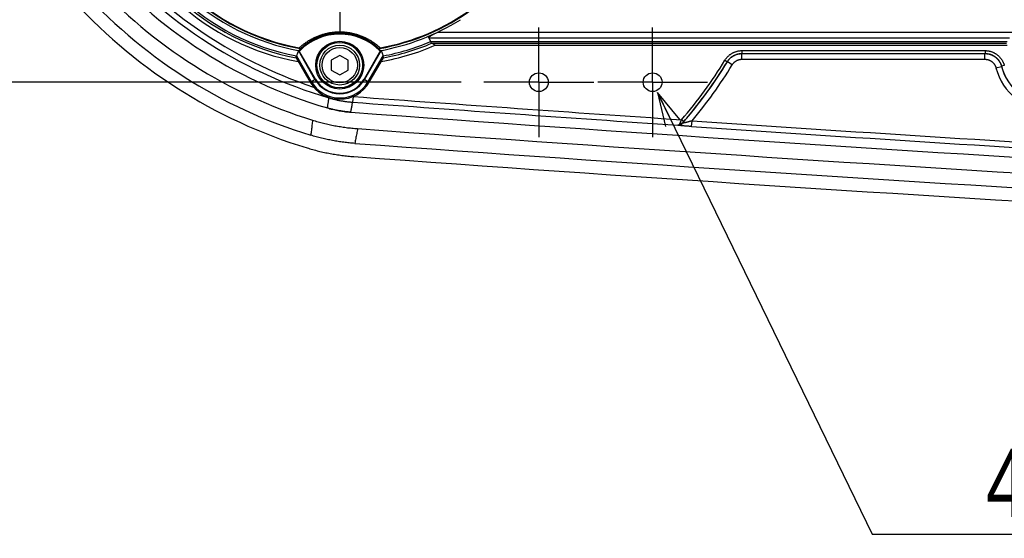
# Model space of a CAD drawing. Extents: x 0 to 3364, y 0 to 2376.
# Tile 10 of 83: x 905 to 1078, y 331 to 422. Entities that reach past the tile are written whole.
import ezdxf

# ---------------------------------------------------------------- set-up
doc = ezdxf.new("R2010")
doc.units = 0
doc.header["$LTSCALE"] = 185.02
doc.linetypes.add('CENTER', pattern=[0.6, 0.375, -0.075, 0.075, -0.075])
doc.layers.get('0').update_dxf_attribs({"linetype": 'CONTINUOUS'})
doc.layers.add('95_ALL_DIM', color=7, linetype='CONTINUOUS')
doc.layers.add('DEFAULT_1', color=7, linetype='CENTER')
doc.styles.get("Standard").update_dxf_attribs({"font": 'txt', "width": 0.8})
doc.dimstyles.new('DIMSTYLE_16', dxfattribs={"dimtxt": 12, "dimasz": 6, "dimexe": 0.18, "dimexo": 0.0625, "dimgap": 0.09, "dimtad": 1, "dimtih": 1, "dimtoh": 1, "dimdec": 3, "dimtxsty": 'STANDARD', "dimblk": 'OPEN', "dimblk1": 'OPEN', "dimblk2": 'OPEN', "dimcen": 0.09, "dimazin": 3, "dimtp": 0.1, "dimtm": 0.1, "dimtfac": 1, "dimtdec": 3, "dimtofl": 0, "dimtmove": 0, "dimatfit": 3, "dimtolj": 1})
doc.dimstyles.new('DIMSTYLE_4', dxfattribs={"dimtxt": 12, "dimasz": 6, "dimexe": 0.18, "dimexo": 0.0625, "dimgap": 0.09, "dimtad": 1, "dimdec": 3, "dimtxsty": 'STANDARD', "dimblk": 'OPEN', "dimblk1": 'OPEN', "dimblk2": 'OPEN', "dimcen": 0.09, "dimazin": 3, "dimtp": 0.3, "dimtm": 0.3, "dimtfac": 1, "dimtdec": 3, "dimtofl": 0, "dimtmove": 0, "dimatfit": 3, "dimtolj": 1})

# ---------------------------------------------------------------- blocks, each defined once
blk = doc.blocks.new('_OPEN')
at = {"color": 0, "linetype": 'BYBLOCK'}
for p, q in [((0, 0), (-1, 0.233)), ((-1, -0.233), (0, 0)), ((-1, 0), (0, 0))]:
    blk.add_line(p, q, dxfattribs=at)
blk = doc.blocks.new('*D28')
at = {"layer": '95_ALL_DIM', "color": 2, "linetype": 'CONTINUOUS'}
for p, q in [((983.03, 500.79), (819.93, 500.79)), ((823.93, 500.79), (823.93, 455.79)), ((823.93, 410.79), (823.93, 455.79)), ((983.03, 410.79), (819.93, 410.79))]:
    blk.add_line(p, q, dxfattribs=at)
at = {"layer": '95_ALL_DIM', "color": 2, "linetype": 'CONTINUOUS', "xscale": 6, "yscale": 6, "zscale": 6}
for p, rotation in [((823.93, 500.79), 90), ((823.93, 410.79), 270)]:
    blk.add_blockref('_OPEN', p, dxfattribs=dict(at, rotation=rotation))
at = {"layer": '95_ALL_DIM', "color": 2, "linetype": 'CONTINUOUS', "width": 0.8}
blk.add_text('90', height=12, rotation=90, dxfattribs=at).set_placement((820.93, 444.93))
blk = doc.blocks.new('*D51')
at = {"layer": '95_ALL_DIM', "color": 2, "linetype": 'CONTINUOUS'}
for p, q in [((1017.56, 408.99), (1055.28, 331.29)), ((1055.28, 331.29), (1063.28, 331.29)), ((1063.28, 331.29), (1212.08, 331.29))]:
    blk.add_line(p, q, dxfattribs=at)
at = {"layer": '95_ALL_DIM', "color": 2, "linetype": 'CONTINUOUS', "xscale": 6, "yscale": 6, "zscale": 6, "rotation": 115.894463}
blk.add_blockref('_OPEN', (1017.56, 408.99), dxfattribs=at)
at = {"layer": '95_ALL_DIM', "color": 2, "linetype": 'CONTINUOUS', "width": 0.8}
for s, p in [('4-M', (1075.28, 334.29)), ('4', (1104.08, 334.29)), (' depth 10', (1113.68, 334.29))]:
    blk.add_text(s, height=12, dxfattribs=at).set_placement(p)

msp = doc.modelspace()

# ---------------------------------------------------------------- linework, layer by layer
at = {"color": 7, "linetype": 'CONTINUOUS'}
for p, q in [((1080.0534, 419.5433), (978.7862, 419.5433)), ((977.3248, 418.6036), (977.6315, 417.9304)), ((977.3248, 418.6036), (1079.3954, 418.6036)), ((977.6315, 417.9304), (1079.0268, 417.9304)), ((977.8151, 417.6368), (977.8169, 417.6357)), ((977.8169, 417.6357), (1078.9001, 417.6357)), ((978.4693, 417.2928), (1079.0249, 417.2928)), ((954.4096, 416.3484), (954.0723, 415.4279)), ((954.0723, 415.4279), (956.6832, 410.9056)), ((957.3348, 411.2818), (954.4096, 416.3484)), ((957.4175, 411.3296), (954.5145, 416.3578)), ((961.6839, 415.5128), (960.1943, 414.6528)), ((963.1735, 414.6528), (961.6839, 415.5128)), ((968.8533, 416.3578), (965.9503, 411.3296)), ((968.9582, 416.3484), (966.033, 411.2818)), ((966.6845, 410.9056), (969.2954, 415.4279)), ((968.9582, 416.3484), (969.2954, 415.4279)), ((1032.3768, 416.3455), (1032.3768, 415.8458)), ((1032.3768, 416.3455), (1075.1075, 416.3455)), ((1032.3768, 415.8458), (1075.1075, 415.8458)), ((1032.3876, 414.8271), (1032.3876, 415.8265)), ((1032.3876, 415.8265), (1075.0925, 415.8265)), ((1075.0925, 414.8271), (1075.0925, 415.8265)), ((1075.1075, 416.3455), (1075.1075, 415.8458)), ((954.0124, 415.0802), (956.4877, 410.7928)), ((960.1943, 414.6528), (960.1943, 412.9328)), ((963.1735, 412.9328), (963.1735, 414.6528)), ((966.88, 410.7928), (969.3554, 415.0802)), ((1029.3873, 414.6637), (1029.8144, 414.4042)), ((1030.6795, 413.8663), (1029.8254, 414.3853)), ((1032.3876, 414.8271), (1075.0925, 414.8271)), ((1078.4974, 413.71), (1078.0131, 413.5868)), ((960.1943, 412.9328), (961.6839, 412.0728)), ((961.6839, 412.0728), (963.1735, 412.9328)), ((1077.0289, 413.3235), (1077.9972, 413.5712)), ((956.4877, 410.7928), (957.4175, 411.3296)), ((965.9503, 411.3296), (966.88, 410.7928)), ((959.8101, 408.0931), (959.7916, 408.0299)), ((964.0228, 408.2676), (963.9497, 407.2756)), ((1022.1626, 403.8591), (1021.7834, 404.1846)), ((1023.5421, 402.9938), (1023.6096, 403.9909)), ((1021.1144, 403.2259), (1021.1133, 403.2284))]:
    msp.add_line(p, q, dxfattribs=at)
msp.add_lwpolyline([(959.5313, 406.2568), (959.7417, 406.197), (959.9672, 406.1356), (960.1933, 406.077), (960.4201, 406.0209), (960.6475, 405.9675), (960.8756, 405.9168), (961.1042, 405.8688), (961.3334, 405.8234), (961.5631, 405.7807), (961.7932, 405.7407), (962.0238, 405.7034), (962.2549, 405.6687), (962.4863, 405.6368), (962.7181, 405.6076), (962.9502, 405.5811), (963.1826, 405.5573), (963.4153, 405.5363), (963.6321, 405.5191)], dxfattribs=at)
for centre, radius in [((961.6839, 413.7928), 4.2096), ((961.6839, 413.7928), 4), ((961.6839, 413.7928), 3.5), ((961.6839, 413.7928), 3.1), ((996.6839, 410.7928), 1.65), ((1016.6839, 410.7928), 1.65)]:
    msp.add_circle(centre, radius, dxfattribs=at)
for centre, radius, start, end in [((982.937, 486.9226), 82.2178, 219.105627, 253.649496), ((982.937, 486.9226), 81.2184, 219.105624, 251.448907), ((982.937, 486.9226), 83.9928, 218.794076, 253.819575), ((982.3733, 486.5688), 88.9204, 221.415215, 253.155247), ((982.3733, 486.5688), 86.3, 222.184203, 252.830256), ((982.3733, 486.5688), 91.2494, 221.407404, 253.158679), ((961.6839, 455.7928), 41.0875, 226.527323, 259.318771), ((961.6839, 455.7928), 40.0814, 226.796613, 259.911325), ((961.6839, 455.7928), 39.6995, 226.291581, 259.87904), ((961.6839, 455.7928), 39.6085, 226.291581, 259.637552), ((961.6839, 455.7928), 42, 227.245101, 259.994799), ((961.6839, 455.7928), 41.4258, 226.527323, 259.325246), ((961.6839, 455.7928), 39.6995, 280.12096, 306.027737), ((961.6839, 455.7928), 39.6085, 280.36247, 306.029502), ((961.6839, 455.7928), 40.0814, 280.088677, 301.975521), ((961.6839, 409.3492), 10.0017, 44.504125, 135.495875), ((961.6839, 409.3492), 9.9017, 44.839715, 135.160281), ((961.6839, 455.7928), 42, 280.005201, 293.556464), ((961.6839, 455.7928), 41.0875, 280.681229, 292.841027), ((961.6839, 455.7928), 41.4258, 280.674754, 292.9172), ((961.6839, 455.7928), 79.2171, 319.346958, 328.721764), ((961.6839, 455.7928), 79.7361, 319.083057, 328.714247), ((961.6839, 455.7928), 79.7168, 319.346958, 328.721762), ((961.6839, 455.7928), 80.7355, 320.086939, 328.714249), ((1086.6839, 415.7928), 9.9657, 194.345757, 345.654243), ((1086.6839, 415.7928), 8.9663, 194.345775, 345.654225), ((1086.6839, 415.7928), 8.947, 194.273952, 345.726048), ((961.6839, 413.7928), 6, 210, 330), ((961.6839, 413.7928), 5.7743, 210, 330), ((961.6839, 413.7928), 5.0219, 210, 330), ((961.6839, 413.7928), 4.9264, 210, 330), ((1698.6295, 10378.4643), 9998.2178, 265.78604672, 266.11444883), ((1698.6295, 10378.4643), 9997.2184, 265.78609984, 266.1179093), ((1698.6295, 10378.4643), 9999.9928, 265.78497107, 266.60951554), ((1698.6295, 10378.4643), 9997.2883, 266.12842617, 266.60922345), ((1692.6829, 10376.0966), 10000, 265.82600022, 266.6524867), ((1698.6295, 10378.4643), 9998.2877, 266.12842617, 266.60922345), ((1692.6829, 10376.0966), 10002.6204, 265.82430631, 266.65292965), ((1692.6829, 10376.0966), 10004.9494, 265.82428797, 266.65293356)]:
    msp.add_arc(centre, radius, start, end, dxfattribs=at)
for points, knots in [([(954.5593, 416.8303), (954.6476, 416.9132), (954.8254, 417.0746), (955.0981, 417.3052), (955.3738, 417.5226), (955.6523, 417.7277), (955.9336, 417.9208), (956.2176, 418.1025), (956.5041, 418.2731), (956.793, 418.4329), (957.0843, 418.5822), (957.3779, 418.7213), (957.6739, 418.8505), (957.9722, 418.9698), (958.2728, 419.0795), (958.5757, 419.1795), (958.8805, 419.27), (959.1872, 419.3509), (959.4954, 419.4223), (959.8052, 419.4842), (960.1162, 419.5366), (960.4284, 419.5794), (960.7415, 419.6128), (961.0554, 419.6366), (961.3696, 419.6509), (961.6839, 419.6556), (961.9982, 419.6509), (962.3124, 419.6366), (962.6263, 419.6128), (962.9394, 419.5794), (963.2516, 419.5366), (963.5626, 419.4842), (963.8723, 419.4223), (964.1806, 419.351), (964.4872, 419.27), (964.7921, 419.1796), (965.0949, 419.0795), (965.3956, 418.9698), (965.6939, 418.8505), (965.9899, 418.7213), (966.2835, 418.5822), (966.5748, 418.4328), (966.8637, 418.2731), (967.1502, 418.1025), (967.4342, 417.9208), (967.7155, 417.7277), (967.994, 417.5226), (968.2697, 417.3052), (968.5423, 417.0746), (968.7202, 416.9132), (968.8085, 416.8303)], [0, 0, 0, 0, 0.02314453, 0.04588987, 0.06823996, 0.0902448, 0.1119795, 0.13345102, 0.15467318, 0.17569509, 0.1965424, 0.21723208, 0.2377905, 0.25825085, 0.27863447, 0.29894938, 0.31920206, 0.33940152, 0.35955626, 0.37967378, 0.3997618, 0.41983036, 0.43989049, 0.45994503, 0.47998343, 0.50000126, 0.52001836, 0.54005536, 0.56010897, 0.58016875, 0.60023714, 0.62032488, 0.64044192, 0.66059609, 0.68079541, 0.70104845, 0.72136365, 0.7417477, 0.76220923, 0.78276869, 0.80345825, 0.82430508, 0.845327, 0.86654859, 0.88802001, 0.90975548, 0.93176047, 0.95410979, 0.97685431, 1, 1, 1, 1]), ([(954.7672, 416.6676), (954.8516, 416.7509), (955.0222, 416.9132), (955.2846, 417.1452), (955.5505, 417.3639), (955.8195, 417.5697), (956.0914, 417.7632), (956.3662, 417.9451), (956.6437, 418.1157), (956.9237, 418.2753), (957.2062, 418.4244), (957.4911, 418.5632), (957.7784, 418.6919), (958.0682, 418.8108), (958.3603, 418.92), (958.6548, 419.0196), (958.9514, 419.1097), (959.2499, 419.1902), (959.5501, 419.2613), (959.8519, 419.3229), (960.155, 419.375), (960.4593, 419.4176), (960.7647, 419.4508), (961.0708, 419.4745), (961.3773, 419.4887), (961.6839, 419.4934), (961.9905, 419.4887), (962.297, 419.4745), (962.6031, 419.4508), (962.9085, 419.4176), (963.2128, 419.375), (963.5159, 419.3229), (963.8177, 419.2613), (964.1179, 419.1903), (964.4164, 419.1097), (964.713, 419.0196), (965.0075, 418.92), (965.2996, 418.8108), (965.5894, 418.6919), (965.8767, 418.5632), (966.1616, 418.4244), (966.4441, 418.2753), (966.7241, 418.1157), (967.0016, 417.9451), (967.2763, 417.7632), (967.5483, 417.5697), (967.8172, 417.3639), (968.0832, 417.1452), (968.3456, 416.9132), (968.5161, 416.7509), (968.6005, 416.6676)], [0, 0, 0, 0, 0.02321537, 0.0460788, 0.06853657, 0.09061056, 0.11236273, 0.13386249, 0.1551034, 0.17611355, 0.19694673, 0.2176174, 0.23814722, 0.25856855, 0.27891334, 0.29919315, 0.31941279, 0.33958098, 0.35970701, 0.37979798, 0.39986156, 0.41990636, 0.43994405, 0.45997982, 0.48000293, 0.50000152, 0.51999962, 0.54002137, 0.56005617, 0.58009351, 0.60013812, 0.62020142, 0.64029184, 0.66041726, 0.68058555, 0.70080562, 0.72108556, 0.74143091, 0.76185367, 0.78238393, 0.80305418, 0.82388697, 0.84489692, 0.86613773, 0.88763734, 0.90939028, 0.93146391, 0.95392106, 0.97678487, 1, 1, 1, 1]), ([(977.3248, 418.6036), (977.3227, 418.608), (977.3199, 418.6178), (977.3199, 418.634), (977.3242, 418.6516), (977.3327, 418.6706), (977.3456, 418.6915), (977.3634, 418.7145), (977.3867, 418.74), (977.4162, 418.7684), (977.4529, 418.8001), (977.4981, 418.8358), (977.5527, 418.8756), (977.6174, 418.9198), (977.6925, 418.9681), (977.7785, 419.0207), (977.876, 419.0777), (977.9863, 419.1397), (978.1108, 419.207), (978.251, 419.2804), (978.4094, 419.3609), (978.5896, 419.4497), (978.7178, 419.511), (978.7862, 419.5433)], [0, 0, 0, 0, 0.0082153, 0.01701601, 0.02698277, 0.03855248, 0.052162, 0.06837302, 0.08763014, 0.11039796, 0.13747249, 0.16963235, 0.20750447, 0.25161436, 0.30194764, 0.3584032, 0.42170519, 0.49270416, 0.57216504, 0.6607032, 0.75996379, 0.87228938, 1, 1, 1, 1]), ([(977.6331, 417.9271), (977.6452, 417.9014), (977.6685, 417.8535), (977.7027, 417.7877), (977.7341, 417.7332), (977.7627, 417.69), (977.7885, 417.6581), (977.8064, 417.6421), (977.8151, 417.6368)], [0, 0, 0, 0, 0.24747318, 0.46221091, 0.64417699, 0.79365331, 0.911524, 1, 1, 1, 1]), ([(978.4693, 417.2928), (978.3961, 417.3316), (978.2505, 417.4087), (978.0331, 417.523), (977.8887, 417.5984), (977.8169, 417.6357)], [0, 0, 0, 0, 0.33718945, 0.67051519, 1, 1, 1, 1]), ([(954.0104, 415.0839), (954.006, 415.0928), (954.0008, 415.1159), (954.001, 415.1559), (954.008, 415.2063), (954.0218, 415.2672), (954.0424, 415.3388), (954.0591, 415.3898), (954.0685, 415.4171)], [0, 0, 0, 0, 0.08722291, 0.20217378, 0.34929337, 0.53067219, 0.74737287, 1, 1, 1, 1]), ([(954.0685, 415.4171), (954.0689, 415.4183), (954.0698, 415.4207), (954.071, 415.4243), (954.0719, 415.4267), (954.0723, 415.4279)], [0, 0, 0, 0, 0.33342285, 0.6667507, 1, 1, 1, 1]), ([(954.4096, 416.3484), (954.4101, 416.3499), (954.412, 416.3528), (954.4164, 416.3562), (954.4224, 416.359), (954.43, 416.3612), (954.4394, 416.3627), (954.4507, 416.3636), (954.4639, 416.3636), (954.479, 416.3628), (954.4961, 416.3609), (954.5081, 416.359), (954.5145, 416.3578)], [0, 0, 0, 0, 0.04247259, 0.09160801, 0.15051723, 0.22144423, 0.30765078, 0.41079305, 0.53101676, 0.66784892, 0.82426736, 1, 1, 1, 1]), ([(954.6627, 416.3311), (954.6565, 416.3323), (954.6443, 416.3345), (954.6266, 416.338), (954.6104, 416.3414), (954.596, 416.3446), (954.5835, 416.3476), (954.5731, 416.3504), (954.5648, 416.3528), (954.558, 416.3551), (954.5542, 416.3567), (954.5499, 416.3589), (954.5507, 416.36)], [0, 0, 0, 0, 0.16418652, 0.32001373, 0.46273895, 0.59034616, 0.70077232, 0.79327265, 0.86814035, 0.92581008, 0.96697928, 1, 1, 1, 1]), ([(954.5507, 416.36), (954.5742, 416.3949), (954.6216, 416.4642), (954.6938, 416.5667), (954.7427, 416.6342), (954.7672, 416.6676)], [0, 0, 0, 0, 0.33589863, 0.66923166, 1, 1, 1, 1]), ([(954.7076, 416.7111), (954.6973, 416.7146), (954.6764, 416.7239), (954.6463, 416.7429), (954.6164, 416.7673), (954.587, 416.7967), (954.5685, 416.8186), (954.5593, 416.8303)], [0, 0, 0, 0, 0.16996097, 0.35405368, 0.5535283, 0.76885913, 1, 1, 1, 1]), ([(954.7076, 416.7111), (954.713, 416.7092), (954.7234, 416.7055), (954.7378, 416.6996), (954.7501, 416.6936), (954.7599, 416.6874), (954.7667, 416.6813), (954.7703, 416.6741), (954.7685, 416.6694), (954.7672, 416.6676)], [0, 0, 0, 0, 0.21214983, 0.40701543, 0.57837506, 0.72156464, 0.83331414, 0.91798782, 1, 1, 1, 1]), ([(968.6602, 416.7111), (968.6547, 416.7092), (968.6444, 416.7055), (968.63, 416.6996), (968.6176, 416.6936), (968.6079, 416.6874), (968.6011, 416.6813), (968.5975, 416.6741), (968.5992, 416.6694), (968.6005, 416.6676)], [0, 0, 0, 0, 0.21214989, 0.40701552, 0.57837514, 0.72156468, 0.83331414, 0.91798785, 1, 1, 1, 1]), ([(968.6005, 416.6676), (968.6251, 416.6342), (968.674, 416.5667), (968.7462, 416.4642), (968.7936, 416.3949), (968.8171, 416.36)], [0, 0, 0, 0, 0.33076846, 0.66410148, 1, 1, 1, 1]), ([(968.6602, 416.7111), (968.6705, 416.7146), (968.6914, 416.7239), (968.7215, 416.7429), (968.7514, 416.7673), (968.7808, 416.7967), (968.7993, 416.8186), (968.8085, 416.8303)], [0, 0, 0, 0, 0.1699609, 0.35405355, 0.55352811, 0.76885886, 1, 1, 1, 1]), ([(968.8171, 416.36), (968.8178, 416.3589), (968.8136, 416.3567), (968.8097, 416.3551), (968.803, 416.3528), (968.7947, 416.3504), (968.7842, 416.3476), (968.7718, 416.3446), (968.7574, 416.3414), (968.7412, 416.338), (968.7235, 416.3345), (968.7113, 416.3323), (968.705, 416.3311)], [0, 0, 0, 0, 0.03302072, 0.07418992, 0.13185965, 0.20672735, 0.29922768, 0.40965384, 0.53726105, 0.67998627, 0.83581348, 1, 1, 1, 1]), ([(968.8533, 416.3578), (968.8596, 416.359), (968.8717, 416.3609), (968.8887, 416.3628), (968.9039, 416.3636), (968.917, 416.3636), (968.9284, 416.3627), (968.9378, 416.3612), (968.9454, 416.359), (968.9514, 416.3562), (968.9558, 416.3528), (968.9576, 416.3499), (968.9582, 416.3484)], [0, 0, 0, 0, 0.17575661, 0.33219028, 0.46902853, 0.58924934, 0.69238252, 0.7785779, 0.8494953, 0.90839781, 0.95752926, 1, 1, 1, 1]), ([(969.2992, 415.4171), (969.2988, 415.4183), (969.298, 415.4207), (969.2967, 415.4243), (969.2959, 415.4267), (969.2954, 415.4279)], [0, 0, 0, 0, 0.33342285, 0.6667507, 1, 1, 1, 1]), ([(969.3573, 415.0839), (969.3617, 415.0928), (969.367, 415.1159), (969.3668, 415.1559), (969.3598, 415.2063), (969.3459, 415.2672), (969.3254, 415.3388), (969.3086, 415.3898), (969.2992, 415.4171)], [0, 0, 0, 0, 0.08722291, 0.20217378, 0.34929337, 0.53067219, 0.74737287, 1, 1, 1, 1]), ([(1029.3873, 414.6637), (1029.4199, 414.7173), (1029.488, 414.8228), (1029.5986, 414.9756), (1029.7174, 415.1224), (1029.844, 415.2626), (1029.978, 415.3957), (1030.1189, 415.5214), (1030.2663, 415.6392), (1030.4199, 415.749), (1030.5793, 415.8503), (1030.7438, 415.9428), (1030.9131, 416.0264), (1031.0867, 416.1007), (1031.264, 416.1655), (1031.4445, 416.2207), (1031.6278, 416.2661), (1031.8134, 416.3015), (1032.0005, 416.3269), (1032.1885, 416.3421), (1032.3141, 416.3455), (1032.3768, 416.3455)], [0, 0, 0, 0, 0.05248361, 0.1050976, 0.15777854, 0.21046949, 0.26312393, 0.31575359, 0.36839157, 0.42104024, 0.47368456, 0.52632379, 0.5789683, 0.63161691, 0.68425452, 0.7368844, 0.78954, 0.84223155, 0.89491097, 0.94752123, 1, 1, 1, 1]), ([(1029.8144, 414.4042), (1029.8423, 414.4502), (1029.9006, 414.5407), (1029.9954, 414.6717), (1030.0973, 414.7975), (1030.2058, 414.9177), (1030.3206, 415.0318), (1030.4414, 415.1395), (1030.5678, 415.2405), (1030.6994, 415.3346), (1030.836, 415.4214), (1030.977, 415.5008), (1031.1221, 415.5724), (1031.2709, 415.6361), (1031.4229, 415.6916), (1031.5776, 415.7389), (1031.7348, 415.7778), (1031.8938, 415.8081), (1032.0542, 415.8299), (1032.2154, 415.8429), (1032.323, 415.8458), (1032.3768, 415.8458)], [0, 0, 0, 0, 0.05248886, 0.10510376, 0.15778523, 0.21047614, 0.26313011, 0.31575891, 0.36839575, 0.42104306, 0.47368586, 0.5263235, 0.57896646, 0.63161363, 0.68425002, 0.73687899, 0.78953405, 0.84222551, 0.89490538, 0.94751652, 1, 1, 1, 1]), ([(1029.8254, 414.3853), (1029.8534, 414.4313), (1029.9119, 414.5219), (1030.0069, 414.6529), (1030.1087, 414.7786), (1030.2172, 414.8986), (1030.3319, 415.0126), (1030.4527, 415.1202), (1030.5791, 415.2212), (1030.7107, 415.3152), (1030.8472, 415.402), (1030.9882, 415.4813), (1031.1332, 415.5529), (1031.2819, 415.6165), (1031.4338, 415.6721), (1031.5885, 415.7194), (1031.7455, 415.7583), (1031.9044, 415.7887), (1032.0647, 415.8104), (1032.2259, 415.8235), (1032.3337, 415.8265), (1032.3876, 415.8265)], [0, 0, 0, 0, 0.05263622, 0.10527099, 0.1579047, 0.21053704, 0.26316821, 0.3157985, 0.36842804, 0.42105706, 0.47368571, 0.5263143, 0.57894295, 0.63157196, 0.6842015, 0.7368318, 0.78946297, 0.84209531, 0.89472901, 0.94736381, 1, 1, 1, 1]), ([(1032.3876, 415.8265), (1032.3858, 415.8297), (1032.3822, 415.8361), (1032.3786, 415.8425), (1032.3768, 415.8458)], [0, 0, 0, 0, 0.50005459, 1, 1, 1, 1]), ([(1075.1075, 415.8458), (1075.105, 415.8425), (1075.1, 415.8361), (1075.095, 415.8297), (1075.0925, 415.8265)], [0, 0, 0, 0, 0.50010304, 1, 1, 1, 1]), ([(1075.0925, 415.8265), (1075.1475, 415.8265), (1075.2575, 415.8234), (1075.4219, 415.8097), (1075.5854, 415.7871), (1075.7473, 415.7555), (1075.9073, 415.715), (1076.0648, 415.6658), (1076.2193, 415.608), (1076.3705, 415.5418), (1076.5178, 415.4675), (1076.6607, 415.3851), (1076.7989, 415.295), (1076.932, 415.1974), (1077.0595, 415.0927), (1077.181, 414.9811), (1077.2962, 414.863), (1077.4048, 414.7388), (1077.5063, 414.6088), (1077.6006, 414.4733), (1077.6873, 414.3329), (1077.7661, 414.188), (1077.8369, 414.0389), (1077.8994, 413.8862), (1077.9533, 413.7302), (1077.9835, 413.6244), (1077.9972, 413.5712)], [0, 0, 0, 0, 0.04167407, 0.08334649, 0.12501744, 0.16668665, 0.20835434, 0.25002069, 0.29168582, 0.3333499, 0.37501314, 0.41667574, 0.45833792, 0.49999987, 0.54166183, 0.583324, 0.62498661, 0.66664985, 0.70831393, 0.74997906, 0.7916454, 0.8333131, 0.87498231, 0.91665327, 0.95832569, 1, 1, 1, 1]), ([(1075.1075, 416.3455), (1075.169, 416.3455), (1075.2921, 416.3422), (1075.4764, 416.3276), (1075.6599, 416.3032), (1075.8419, 416.2692), (1076.0217, 416.2256), (1076.199, 416.1726), (1076.3732, 416.1103), (1076.5439, 416.0388), (1076.7105, 415.9585), (1076.8727, 415.8694), (1077.0299, 415.772), (1077.1817, 415.6663), (1077.3277, 415.5528), (1077.4676, 415.4317), (1077.6008, 415.3033), (1077.7271, 415.1682), (1077.846, 415.0265), (1077.9574, 414.8787), (1078.0607, 414.7252), (1078.1558, 414.5665), (1078.2424, 414.403), (1078.3202, 414.235), (1078.3891, 414.0632), (1078.4487, 413.8881), (1078.4822, 413.7696), (1078.4974, 413.71)], [0, 0, 0, 0, 0.0399011, 0.07989425, 0.11993342, 0.15997716, 0.19999255, 0.23998993, 0.27999234, 0.32000021, 0.36000402, 0.40000281, 0.44000054, 0.47999885, 0.51999733, 0.55999564, 0.59999337, 0.63999211, 0.67999583, 0.72000375, 0.76000634, 0.8000037, 0.84001864, 0.88006208, 0.92010183, 0.96009646, 1, 1, 1, 1]), ([(1075.1075, 415.8458), (1075.1602, 415.8458), (1075.2657, 415.843), (1075.4237, 415.8305), (1075.581, 415.8096), (1075.737, 415.7805), (1075.8912, 415.7431), (1076.0432, 415.6977), (1076.1925, 415.6443), (1076.3388, 415.5831), (1076.4816, 415.5142), (1076.6206, 415.4379), (1076.7554, 415.3543), (1076.8855, 415.2638), (1077.0107, 415.1665), (1077.1305, 415.0627), (1077.2447, 414.9527), (1077.353, 414.8368), (1077.4549, 414.7153), (1077.5503, 414.5887), (1077.6389, 414.4571), (1077.7204, 414.3211), (1077.7946, 414.1809), (1077.8613, 414.0369), (1077.9203, 413.8896), (1077.9714, 413.7395), (1078.0001, 413.6379), (1078.0131, 413.5868)], [0, 0, 0, 0, 0.03990628, 0.07990138, 0.119942, 0.15998656, 0.20000223, 0.23999938, 0.28000112, 0.32000794, 0.36001036, 0.40000751, 0.4400034, 0.47999976, 0.51999625, 0.55999263, 0.59998854, 0.63998566, 0.67998802, 0.71999489, 0.75999684, 0.79999399, 0.84000923, 0.88005351, 0.92009474, 0.96009132, 1, 1, 1, 1]), ([(1029.8254, 414.3853), (1029.8236, 414.3884), (1029.8199, 414.3947), (1029.8162, 414.4011), (1029.8144, 414.4042)], [0, 0, 0, 0, 0.5000596, 1, 1, 1, 1]), ([(1030.6795, 413.8663), (1030.6982, 413.897), (1030.7371, 413.9574), (1030.8004, 414.0448), (1030.8683, 414.1286), (1030.9406, 414.2086), (1031.0171, 414.2846), (1031.0976, 414.3563), (1031.1819, 414.4237), (1031.2696, 414.4863), (1031.3606, 414.5442), (1031.4546, 414.5971), (1031.5513, 414.6448), (1031.6504, 414.6872), (1031.7517, 414.7243), (1031.8548, 414.7558), (1031.9595, 414.7817), (1032.0654, 414.8019), (1032.1723, 414.8164), (1032.2798, 414.8251), (1032.3517, 414.8271), (1032.3876, 414.8271)], [0, 0, 0, 0, 0.05263674, 0.10527449, 0.15790992, 0.21054305, 0.26317418, 0.31580376, 0.36843203, 0.4210594, 0.47368619, 0.52631285, 0.57893968, 0.63156711, 0.68419545, 0.73682509, 0.78945627, 0.84208947, 0.89472495, 0.94736275, 1, 1, 1, 1]), ([(1075.0925, 414.8271), (1075.1292, 414.8271), (1075.2025, 414.8251), (1075.3122, 414.816), (1075.4211, 414.8009), (1075.5291, 414.7799), (1075.6358, 414.7529), (1075.7408, 414.7201), (1075.8439, 414.6816), (1075.9446, 414.6375), (1076.0428, 414.5879), (1076.1381, 414.533), (1076.2303, 414.473), (1076.319, 414.4079), (1076.404, 414.3381), (1076.485, 414.2637), (1076.5618, 414.185), (1076.6342, 414.1021), (1076.7019, 414.0154), (1076.7647, 413.9252), (1076.8225, 413.8315), (1076.875, 413.7349), (1076.9222, 413.6355), (1076.9638, 413.5336), (1076.9997, 413.4296), (1077.0199, 413.3591), (1077.0289, 413.3235)], [0, 0, 0, 0, 0.04167718, 0.08335437, 0.12502861, 0.16669992, 0.20836856, 0.25003483, 0.29169899, 0.33336133, 0.37502222, 0.416682, 0.45834104, 0.49999971, 0.54165839, 0.58331743, 0.62497722, 0.66663811, 0.70830046, 0.74996462, 0.7916309, 0.83329955, 0.87497086, 0.91664511, 0.9583223, 1, 1, 1, 1]), ([(1078.0131, 413.5868), (1078.0104, 413.5842), (1078.0051, 413.579), (1077.9998, 413.5738), (1077.9972, 413.5712)], [0, 0, 0, 0, 0.50009507, 1, 1, 1, 1]), ([(959.5313, 406.2569), (959.5601, 406.4532), (959.6178, 406.8465), (959.7046, 407.4375), (959.7626, 407.8322), (959.7916, 408.0299)], [0, 0, 0, 0, 0.33210191, 0.66543477, 1, 1, 1, 1]), ([(959.7916, 408.0299), (959.9851, 407.9732), (960.3737, 407.8655), (960.9613, 407.7217), (961.5529, 407.5958), (962.1481, 407.4878), (962.7463, 407.3979), (963.347, 407.3261), (963.7487, 407.2904), (963.9497, 407.2756)], [0, 0, 0, 0, 0.1428574, 0.28571469, 0.42857157, 0.57142826, 0.71428514, 0.85714242, 1, 1, 1, 1]), ([(963.6321, 405.5192), (963.6671, 405.7137), (963.7374, 406.1033), (963.8432, 406.6888), (963.9141, 407.0798), (963.9497, 407.2756)], [0, 0, 0, 0, 0.33212873, 0.66546189, 1, 1, 1, 1]), ([(963.3015, 405.5463), (963.2137, 405.5543), (962.928, 405.582), (962.4456, 405.6394), (961.8557, 405.7274), (961.2688, 405.833), (960.6852, 405.956), (960.2131, 406.0704), (959.9358, 406.1439), (959.8507, 406.1671)], [0, 0, 0, 0, 0.07538333, 0.24523668, 0.41508948, 0.58494206, 0.7547949, 0.92464813, 1, 1, 1, 1]), ([(956.8972, 404.1148), (956.8651, 403.8185), (956.8008, 403.2277), (956.7037, 402.344), (956.6386, 401.7565), (956.606, 401.4636)], [0, 0, 0, 0, 0.33517509, 0.66850448, 1, 1, 1, 1]), ([(956.8972, 404.1148), (957.2191, 404.0153), (957.8658, 403.8255), (958.8435, 403.5684), (959.828, 403.3392), (960.8187, 403.1379), (961.8146, 402.9648), (962.8151, 402.82), (963.8192, 402.7036), (964.4907, 402.645), (964.8267, 402.6205)], [0, 0, 0, 0, 0.12499641, 0.25000899, 0.37499441, 0.49999992, 0.62500542, 0.74999085, 0.87500348, 1, 1, 1, 1]), ([(1021.1133, 403.2284), (1021.1254, 403.2285), (1021.15, 403.2304), (1021.1865, 403.2386), (1021.223, 403.2521), (1021.259, 403.2708), (1021.2943, 403.2943), (1021.3289, 403.3225), (1021.3624, 403.3551), (1021.3947, 403.3918), (1021.4256, 403.4323), (1021.4552, 403.4763), (1021.4831, 403.5235), (1021.5094, 403.5735), (1021.5255, 403.6081), (1021.5333, 403.6258)], [0, 0, 0, 0, 0.05966833, 0.12092016, 0.18440484, 0.25074193, 0.32033767, 0.39345683, 0.47019579, 0.55053748, 0.63436548, 0.72148059, 0.81165239, 0.90458622, 1, 1, 1, 1]), ([(1021.9304, 403.5852), (1021.9157, 403.5678), (1021.885, 403.5341), (1021.8355, 403.4864), (1021.7824, 403.4417), (1021.7259, 403.4005), (1021.6662, 403.3629), (1021.6036, 403.3294), (1021.5384, 403.3001), (1021.4708, 403.2754), (1021.4014, 403.2555), (1021.3305, 403.2407), (1021.2585, 403.231), (1021.1859, 403.2266), (1021.1375, 403.2272), (1021.1133, 403.2284)], [0, 0, 0, 0, 0.07377677, 0.14820663, 0.22329569, 0.29901134, 0.37533389, 0.45221339, 0.5295959, 0.60741798, 0.68559512, 0.76405375, 0.84268739, 0.92142255, 1, 1, 1, 1]), ([(1021.1144, 403.2259), (1021.14, 403.2242), (1021.1913, 403.2227), (1021.2682, 403.2264), (1021.3447, 403.2361), (1021.4202, 403.2515), (1021.4942, 403.2727), (1021.5664, 403.2996), (1021.6364, 403.3319), (1021.7036, 403.3695), (1021.7678, 403.4122), (1021.8285, 403.4596), (1021.8853, 403.5116), (1021.9205, 403.5491), (1021.9373, 403.5684)], [0, 0, 0, 0, 0.08332693, 0.16665725, 0.24999038, 0.33332569, 0.41666247, 0.5, 0.58333753, 0.66667431, 0.75000962, 0.83334275, 0.91667307, 1, 1, 1, 1]), ([(1021.5333, 403.6258), (1021.5414, 403.644), (1021.5578, 403.6812), (1021.583, 403.7382), (1021.6094, 403.7975), (1021.6368, 403.8588), (1021.665, 403.9218), (1021.6939, 403.9862), (1021.7234, 404.0518), (1021.7533, 404.118), (1021.7734, 404.1624), (1021.7834, 404.1846)], [0, 0, 0, 0, 0.09735953, 0.19932095, 0.30544844, 0.41526063, 0.52823207, 0.64380149, 0.76137073, 0.88031933, 1, 1, 1, 1]), ([(1021.9304, 403.5852), (1021.9251, 403.5797), (1021.9132, 403.5697), (1021.8925, 403.5577), (1021.8691, 403.5487), (1021.843, 403.5429), (1021.8146, 403.5401), (1021.7841, 403.5404), (1021.7517, 403.5438), (1021.7176, 403.5503), (1021.6822, 403.5598), (1021.6457, 403.5722), (1021.6084, 403.5874), (1021.5707, 403.6053), (1021.5458, 403.6187), (1021.5333, 403.6258)], [0, 0, 0, 0, 0.05375864, 0.10941112, 0.16806917, 0.23059331, 0.29757926, 0.36937823, 0.44613089, 0.52780267, 0.61421499, 0.70507145, 0.79997928, 0.8984671, 1, 1, 1, 1]), ([(1022.1626, 403.8591), (1022.1532, 403.8482), (1022.1346, 403.8265), (1022.1068, 403.794), (1022.0794, 403.7619), (1022.0525, 403.7303), (1022.0264, 403.6994), (1022.001, 403.6693), (1021.9765, 403.6403), (1021.9531, 403.6123), (1021.9379, 403.5941), (1021.9304, 403.5852)], [0, 0, 0, 0, 0.12001997, 0.2392332, 0.35698399, 0.47265075, 0.58563058, 0.6953586, 0.80130964, 0.90300295, 1, 1, 1, 1]), ([(1021.9373, 403.5684), (1021.9361, 403.5712), (1021.9339, 403.5768), (1021.9316, 403.5824), (1021.9304, 403.5852)], [0, 0, 0, 0, 0.49998209, 1, 1, 1, 1]), ([(1023.6096, 403.9909), (1023.5717, 403.9803), (1023.4964, 403.9594), (1023.3841, 403.9283), (1023.2734, 403.8978), (1023.1648, 403.8682), (1023.0591, 403.8395), (1022.9567, 403.8118), (1022.8581, 403.7854), (1022.7639, 403.7604), (1022.6743, 403.7368), (1022.5897, 403.7147), (1022.5102, 403.6941), (1022.436, 403.6752), (1022.3673, 403.6578), (1022.3039, 403.642), (1022.2459, 403.6278), (1022.1932, 403.6152), (1022.1457, 403.6041), (1022.1035, 403.5945), (1022.0666, 403.5864), (1022.0349, 403.5797), (1022.0082, 403.5745), (1021.9861, 403.5706), (1021.9689, 403.568), (1021.9549, 403.5663), (1021.9463, 403.5661), (1021.9375, 403.5659), (1021.9373, 403.5684)], [0, 0, 0, 0, 0.0682651, 0.13587178, 0.20246435, 0.26771891, 0.33130611, 0.39285928, 0.45203153, 0.50856215, 0.56225378, 0.61294492, 0.6605147, 0.70487376, 0.74596417, 0.78376606, 0.81832358, 0.84971515, 0.87796261, 0.90301034, 0.92485166, 0.94356694, 0.95928895, 0.97217228, 0.98238684, 0.99010082, 0.99547737, 1, 1, 1, 1]), ([(964.8267, 402.6205), (964.772, 402.3311), (964.6633, 401.7538), (964.5014, 400.8898), (964.3943, 400.3152), (964.341, 400.0286)], [0, 0, 0, 0, 0.33503112, 0.66836388, 1, 1, 1, 1]), ([(1023.5421, 402.9938), (1023.4872, 402.9975), (1023.3779, 403.005), (1023.215, 403.0165), (1023.0546, 403.0281), (1022.8975, 403.0398), (1022.7444, 403.0515), (1022.5962, 403.0631), (1022.4537, 403.0746), (1022.3175, 403.0859), (1022.188, 403.097), (1022.0657, 403.1078), (1021.9508, 403.1182), (1021.8436, 403.1282), (1021.7441, 403.1379), (1021.6524, 403.1471), (1021.5684, 403.1559), (1021.4919, 403.1643), (1021.423, 403.1722), (1021.3617, 403.1797), (1021.3079, 403.1866), (1021.2615, 403.1931), (1021.2222, 403.1991), (1021.1897, 403.2045), (1021.1635, 403.2095), (1021.1434, 403.214), (1021.1287, 403.2181), (1021.1197, 403.2215), (1021.115, 403.2243), (1021.1144, 403.2259)], [0, 0, 0, 0, 0.06763943, 0.13462371, 0.20060107, 0.26525368, 0.32825929, 0.3892595, 0.44791607, 0.50397634, 0.55725042, 0.60758379, 0.65486181, 0.69900051, 0.73994638, 0.777683, 0.81225695, 0.84374868, 0.87218163, 0.89749963, 0.91969334, 0.93883925, 0.95506566, 0.9685222, 0.9793739, 0.98778358, 0.99390618, 0.99789806, 1, 1, 1, 1]), ([(964.341, 400.0286), (964.0134, 400.0525), (963.3589, 400.1094), (962.3798, 400.2219), (961.4042, 400.3613), (960.4329, 400.5277), (959.4665, 400.7208), (958.5059, 400.9406), (957.5517, 401.1868), (956.9203, 401.3685), (956.606, 401.4636)], [0, 0, 0, 0, 0.12499871, 0.25001417, 0.37500215, 0.500009, 0.62501798, 0.75000533, 0.8750126, 1, 1, 1, 1]), ([(955.9363, 399.233), (956.2709, 399.1317), (956.9428, 398.9384), (957.9582, 398.6764), (958.9806, 398.4426), (960.0091, 398.2371), (961.0428, 398.06), (962.0811, 397.9117), (963.123, 397.792), (963.8196, 397.7315), (964.1682, 397.706)], [0, 0, 0, 0, 0.12498728, 0.24999453, 0.37498195, 0.49999103, 0.62499798, 0.74998602, 0.87500144, 1, 1, 1, 1])]:
    msp.add_open_spline(points, degree=3, knots=knots, dxfattribs=at)
for points in [[(977.6331, 417.9271), (977.6325, 417.9282), (977.632, 417.9293), (977.6315, 417.9304)], [(954.0104, 415.0839), (954.011, 415.0826), (954.0117, 415.0814), (954.0124, 415.0802)], [(969.3573, 415.0839), (969.3567, 415.0826), (969.3561, 415.0814), (969.3554, 415.0802)], [(959.8507, 406.1671), (959.744, 406.1962), (959.6375, 406.2261), (959.5313, 406.2569)], [(963.6321, 405.5192), (963.5218, 405.5274), (963.4116, 405.5364), (963.3015, 405.5463)]]:
    msp.add_open_spline(points, degree=3, dxfattribs=at)
at = {"layer": 'DEFAULT_1', "color": 7, "linetype": 'CENTER'}
for p, q in [((961.6839, 455.7928), (961.6839, 419.7928)), ((996.6839, 410.7928), (996.6839, 420.4428)), ((1016.6839, 410.7928), (1016.6839, 420.4428)), ((996.6839, 410.7928), (987.0339, 410.7928)), ((996.6839, 410.7928), (996.6839, 401.1428)), ((996.6839, 410.7928), (1006.3339, 410.7928)), ((1016.6839, 410.7928), (1007.0339, 410.7928)), ((1016.6839, 410.7928), (1016.6839, 401.1428)), ((1016.6839, 410.7928), (1026.3339, 410.7928))]:
    msp.add_line(p, q, dxfattribs=at)

# ---------------------------------------------------------------- dimensions: what is measured, and where the dimension line sits
at = {"layer": '95_ALL_DIM', "color": 2, "linetype": 'CONTINUOUS'}
dim = msp.add_linear_dim(base=(823.9345, 410.7928), p1=(983.0339, 500.7928), p2=(983.0339, 410.7928), angle=270, dimstyle='DIMSTYLE_4', dxfattribs=at)
dim.commit()
dim.dimension.update_dxf_attribs({"geometry": '*D28', "text_midpoint": (814.9345, 454.5269), "dimtype": 160})
dim = msp.add_diameter_dim_2p(p1=(1017.5573, 408.9936), p2=(1015.8105, 412.592), text='4-M<> depth 10', dimstyle='DIMSTYLE_16', dxfattribs=at)
dim.commit()
dim.dimension.update_dxf_attribs({"geometry": '*D51', "text_midpoint": (1137.6775, 340.2928), "dimtype": 163})

doc.saveas('drawing.dxf')
